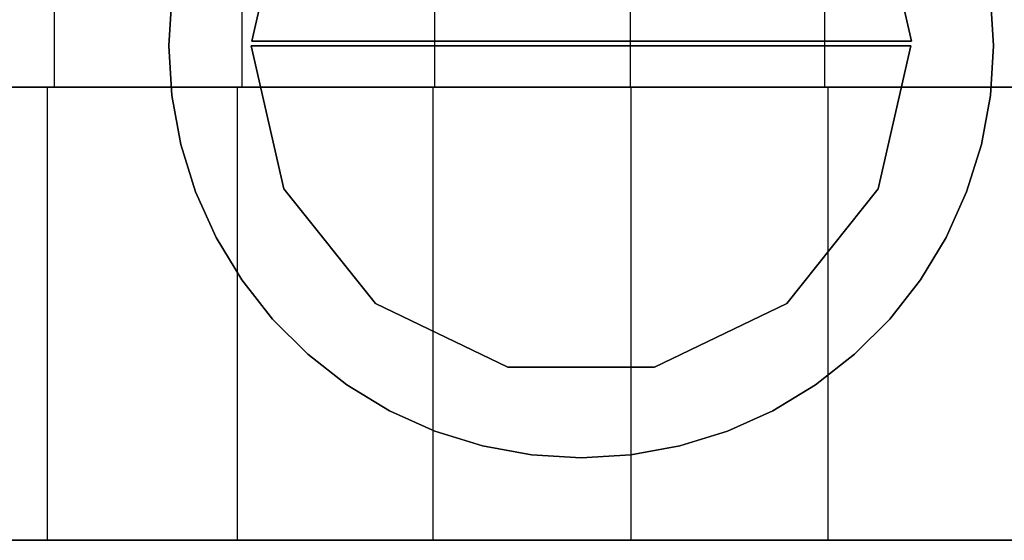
# Model space of a CAD drawing. Extents: x -1.48 to 1.48, y 1.73 to 4.61.
# Tile 2 of 5: x -0.54 to 0.4, y 1.73 to 2.23. Entities that reach past the tile are written whole.
import ezdxf

# ---------------------------------------------------------------- set-up
doc = ezdxf.new("R2010")
doc.units = 0
doc.header["$MEASUREMENT"] = 0
doc.layers.get('0').update_dxf_attribs({"color": 13, "linetype": 'CONTINUOUS'})

# ---------------------------------------------------------------- blocks, each defined once
blk = doc.blocks.new('ORLA-LED-M_STL')
at = {"color": 0}
for p, q in [((-0.28339, 2.34766, 0.45965), (-0.31458, 2.21101, 0.45965)), ((-0.31458, 2.21101, 37.86122), (-0.28339, 2.34766, 37.86122)), ((-0.31458, 2.21101, 37.86122), (-0.28339, 2.34766, 37.86122)), ((-0.28339, 2.34766, 0.45965), (-0.31458, 2.21101, 0.45965)), ((0.31534, 2.21101, 0.45965), (0.28415, 2.34766, 0.45965)), ((0.28415, 2.34766, 37.86122), (0.31534, 2.21101, 37.86122)), ((0.28415, 2.34766, 37.86122), (0.31534, 2.21101, 37.86122)), ((0.31534, 2.21101, 0.45965), (0.28415, 2.34766, 0.45965)), ((-0.39083, 2.25399, 37.86122), (-0.3937, 2.20654, 37.86122)), ((-0.3937, 2.20654, 38.25492), (-0.39083, 2.25399, 38.25492)), ((-0.39083, 2.25399, 37.86122), (-0.3937, 2.20654, 37.86122)), ((-0.3937, 2.20654, 38.25492), (-0.39083, 2.25399, 38.25492)), ((-0.3937, 2.20654, 0.45965), (-0.39083, 2.25399, 0.45965)), ((-0.39083, 2.25399, 0.06594), (-0.3937, 2.20654, 0.06594)), ((-0.3937, 2.20654, 0.45965), (-0.39083, 2.25399, 0.45965)), ((-0.39083, 2.25399, 0.06594), (-0.3937, 2.20654, 0.06594)), ((0.3937, 2.20654, 37.86122), (0.39083, 2.25399, 37.86122)), ((0.39083, 2.25399, 38.25492), (0.3937, 2.20654, 38.25492)), ((0.3937, 2.20654, 37.86122), (0.39083, 2.25399, 37.86122)), ((0.39083, 2.25399, 38.25492), (0.3937, 2.20654, 38.25492)), ((0.39083, 2.25399, 0.45965), (0.3937, 2.20654, 0.45965)), ((0.3937, 2.20654, 0.06594), (0.39083, 2.25399, 0.06594)), ((0.39083, 2.25399, 0.45965), (0.3937, 2.20654, 0.45965)), ((0.3937, 2.20654, 0.06594), (0.39083, 2.25399, 0.06594)), ((-0.50309, 2.24591, 5.29337), (-0.50309, 2.16717, 5.29337)), ((-0.50309, 2.24591, 5.29337), (-0.50309, 2.16717, 5.29337)), ((-0.50309, 2.24591, 8.02749), (-0.50309, 2.16717, 8.02749)), ((-0.50309, 2.24591, 8.02749), (-0.50309, 2.16717, 8.02749)), ((-0.32414, 2.24591, 5.24026), (-0.32414, 2.16717, 5.24026)), ((-0.32414, 2.24591, 5.24026), (-0.32414, 2.16717, 5.24026)), ((-0.32414, 2.24591, 8.0806), (-0.32414, 2.16717, 8.0806)), ((-0.32414, 2.24591, 8.0806), (-0.32414, 2.16717, 8.0806)), ((-0.13988, 2.24591, 5.21047), (-0.13988, 2.16717, 5.21047)), ((-0.13988, 2.24591, 5.21047), (-0.13988, 2.16717, 5.21047)), ((-0.13988, 2.24591, 8.11039), (-0.13988, 2.16717, 8.11039)), ((-0.13988, 2.24591, 8.11039), (-0.13988, 2.16717, 8.11039)), ((0.04669, 2.24591, 5.20449), (0.04669, 2.16717, 5.20449)), ((0.04669, 2.24591, 5.20449), (0.04669, 2.16717, 5.20449)), ((0.04669, 2.24591, 8.11638), (0.04669, 2.16717, 8.11638)), ((0.04669, 2.24591, 8.11638), (0.04669, 2.16717, 8.11638)), ((0.23249, 2.24591, 5.22241), (0.23249, 2.16717, 5.22241)), ((0.23249, 2.24591, 5.22241), (0.23249, 2.16717, 5.22241)), ((0.23249, 2.24591, 8.09845), (0.23249, 2.16717, 8.09845)), ((0.23249, 2.24591, 8.09845), (0.23249, 2.16717, 8.09845)), ((-0.31458, 2.21101, 0.45965), (-0.31458, 2.21101, 37.86122)), ((-0.31458, 2.21101, 0.45965), (0.31534, 2.21101, 0.45965)), ((0.31534, 2.21101, 37.86122), (-0.31458, 2.21101, 37.86122)), ((-0.31458, 2.21101, 0.45965), (-0.31458, 2.21101, 37.86122)), ((0.31534, 2.21101, 37.86122), (-0.31458, 2.21101, 37.86122)), ((-0.31458, 2.21101, 0.45965), (0.31534, 2.21101, 0.45965)), ((0.31534, 2.21101, 37.86122), (0.31534, 2.21101, 0.45965)), ((0.31534, 2.21101, 37.86122), (0.31534, 2.21101, 0.45965)), ((-0.3937, 2.20654, 37.86122), (-0.3937, 2.20654, 38.25492)), ((-0.3937, 2.20654, 37.86122), (-0.39083, 2.15908, 37.86122)), ((-0.39083, 2.15908, 38.25492), (-0.3937, 2.20654, 38.25492)), ((-0.3937, 2.20654, 37.86122), (-0.3937, 2.20654, 38.25492)), ((-0.3937, 2.20654, 37.86122), (-0.39083, 2.15908, 37.86122)), ((-0.39083, 2.15908, 38.25492), (-0.3937, 2.20654, 38.25492)), ((-0.39083, 2.15908, 0.45965), (-0.3937, 2.20654, 0.45965)), ((-0.3937, 2.20654, 0.45965), (-0.3937, 2.20654, 0.06594)), ((-0.3937, 2.20654, 0.06594), (-0.39083, 2.15908, 0.06594)), ((-0.3937, 2.20654, 0.45965), (-0.3937, 2.20654, 0.06594)), ((-0.39083, 2.15908, 0.45965), (-0.3937, 2.20654, 0.45965)), ((-0.3937, 2.20654, 0.06594), (-0.39083, 2.15908, 0.06594)), ((-0.28377, 2.06988, 38.25492), (-0.31496, 2.20654, 38.25492)), ((-0.31496, 2.20654, 38.25492), (-0.31496, 2.20654, 0.06594)), ((-0.31496, 2.20654, 0.06594), (-0.28377, 2.06988, 0.06594)), ((0.31496, 2.20654, 0.06594), (-0.31496, 2.20654, 0.06594)), ((-0.31496, 2.20654, 38.25492), (-0.31496, 2.20654, 0.06594)), ((-0.31496, 2.20654, 38.25492), (0.31496, 2.20654, 38.25492)), ((-0.31496, 2.20654, 0.06594), (-0.28377, 2.06988, 0.06594)), ((0.31496, 2.20654, 0.06594), (-0.31496, 2.20654, 0.06594)), ((-0.31496, 2.20654, 38.25492), (0.31496, 2.20654, 38.25492)), ((-0.28377, 2.06988, 38.25492), (-0.31496, 2.20654, 38.25492)), ((0.31496, 2.20654, 38.25492), (0.28377, 2.06988, 38.25492)), ((0.28377, 2.06988, 0.06594), (0.31496, 2.20654, 0.06594)), ((0.28377, 2.06988, 0.06594), (0.31496, 2.20654, 0.06594)), ((0.31496, 2.20654, 38.25492), (0.28377, 2.06988, 38.25492)), ((0.31496, 2.20654, 0.06594), (0.31496, 2.20654, 38.25492)), ((0.31496, 2.20654, 0.06594), (0.31496, 2.20654, 38.25492)), ((0.39083, 2.15908, 37.86122), (0.3937, 2.20654, 37.86122)), ((0.3937, 2.20654, 38.25492), (0.39083, 2.15908, 38.25492)), ((0.39083, 2.15908, 37.86122), (0.3937, 2.20654, 37.86122)), ((0.3937, 2.20654, 38.25492), (0.39083, 2.15908, 38.25492)), ((0.3937, 2.20654, 0.45965), (0.39083, 2.15908, 0.45965)), ((0.39083, 2.15908, 0.06594), (0.3937, 2.20654, 0.06594)), ((0.3937, 2.20654, 0.45965), (0.39083, 2.15908, 0.45965)), ((0.39083, 2.15908, 0.06594), (0.3937, 2.20654, 0.06594)), ((0.3937, 2.20654, 37.86122), (0.3937, 2.20654, 38.25492)), ((0.3937, 2.20654, 37.86122), (0.3937, 2.20654, 38.25492)), ((0.3937, 2.20654, 0.45965), (0.3937, 2.20654, 0.06594)), ((0.3937, 2.20654, 0.45965), (0.3937, 2.20654, 0.06594)), ((-0.68288, 2.16717, 5.35148), (-0.50989, 2.16717, 5.2749)), ((-0.50989, 2.16717, 8.04597), (-0.68288, 2.16717, 7.96939)), ((-0.68288, 2.16717, 5.35148), (-0.50989, 2.16717, 5.2749)), ((-0.50989, 2.16717, 8.04597), (-0.68288, 2.16717, 7.96939)), ((-0.50309, 2.16717, 8.02749), (-0.67378, 2.16717, 7.95194)), ((-0.67378, 2.16717, 5.36893), (-0.50309, 2.16717, 5.29337)), ((-0.67378, 2.16717, 5.36893), (-0.50309, 2.16717, 5.29337)), ((-0.50309, 2.16717, 8.02749), (-0.67378, 2.16717, 7.95194)), ((-0.50989, 2.16717, 5.2749), (-0.50989, 1.7341, 5.2749)), ((-0.50989, 2.16717, 5.2749), (-0.32852, 2.16717, 5.22107)), ((-0.50989, 2.16717, 5.2749), (-0.50989, 1.7341, 5.2749)), ((-0.32852, 2.16717, 8.0998), (-0.50989, 2.16717, 8.04597)), ((-0.50989, 2.16717, 8.04597), (-0.50989, 1.7341, 8.04597)), ((-0.50989, 2.16717, 8.04597), (-0.50989, 1.7341, 8.04597)), ((-0.50989, 2.16717, 5.2749), (-0.32852, 2.16717, 5.22107)), ((-0.32852, 2.16717, 8.0998), (-0.50989, 2.16717, 8.04597)), ((-0.32414, 2.16717, 8.0806), (-0.50309, 2.16717, 8.02749)), ((-0.50309, 2.16717, 5.29337), (-0.32414, 2.16717, 5.24026)), ((-0.50309, 2.16717, 5.29337), (-0.32414, 2.16717, 5.24026)), ((-0.32414, 2.16717, 8.0806), (-0.50309, 2.16717, 8.02749)), ((-0.32852, 2.16717, 5.22107), (-0.32852, 1.7341, 5.22107)), ((-0.32852, 2.16717, 5.22107), (-0.14177, 2.16717, 5.19088)), ((-0.32852, 2.16717, 5.22107), (-0.32852, 1.7341, 5.22107)), ((-0.14177, 2.16717, 8.12999), (-0.32852, 2.16717, 8.0998)), ((-0.32852, 2.16717, 8.0998), (-0.32852, 1.7341, 8.0998)), ((-0.32852, 2.16717, 8.0998), (-0.32852, 1.7341, 8.0998)), ((-0.32852, 2.16717, 5.22107), (-0.14177, 2.16717, 5.19088)), ((-0.14177, 2.16717, 8.12999), (-0.32852, 2.16717, 8.0998)), ((-0.13988, 2.16717, 8.11039), (-0.32414, 2.16717, 8.0806)), ((-0.32414, 2.16717, 5.24026), (-0.13988, 2.16717, 5.21047)), ((-0.32414, 2.16717, 5.24026), (-0.13988, 2.16717, 5.21047)), ((-0.13988, 2.16717, 8.11039), (-0.32414, 2.16717, 8.0806)), ((-0.14177, 2.16717, 5.19088), (-0.14177, 1.7341, 5.19088)), ((-0.14177, 2.16717, 5.19088), (0.04732, 2.16717, 5.18481)), ((-0.14177, 2.16717, 5.19088), (-0.14177, 1.7341, 5.19088)), ((0.04732, 2.16717, 8.13605), (-0.14177, 2.16717, 8.12999)), ((-0.14177, 2.16717, 8.12999), (-0.14177, 1.7341, 8.12999)), ((-0.14177, 2.16717, 8.12999), (-0.14177, 1.7341, 8.12999)), ((-0.14177, 2.16717, 5.19088), (0.04732, 2.16717, 5.18481)), ((0.04732, 2.16717, 8.13605), (-0.14177, 2.16717, 8.12999)), ((0.04669, 2.16717, 8.11638), (-0.13988, 2.16717, 8.11039)), ((-0.13988, 2.16717, 5.21047), (0.04669, 2.16717, 5.20449)), ((-0.13988, 2.16717, 5.21047), (0.04669, 2.16717, 5.20449)), ((0.04669, 2.16717, 8.11638), (-0.13988, 2.16717, 8.11039)), ((0.23249, 2.16717, 8.09845), (0.04669, 2.16717, 8.11638)), ((0.04669, 2.16717, 5.20449), (0.23249, 2.16717, 5.22241)), ((0.04669, 2.16717, 5.20449), (0.23249, 2.16717, 5.22241)), ((0.23249, 2.16717, 8.09845), (0.04669, 2.16717, 8.11638)), ((0.04732, 2.16717, 5.18481), (0.04732, 1.7341, 5.18481)), ((0.04732, 2.16717, 5.18481), (0.23563, 2.16717, 5.20298)), ((0.04732, 2.16717, 5.18481), (0.04732, 1.7341, 5.18481)), ((0.23563, 2.16717, 8.11789), (0.04732, 2.16717, 8.13605)), ((0.04732, 2.16717, 8.13605), (0.04732, 1.7341, 8.13605)), ((0.04732, 2.16717, 8.13605), (0.04732, 1.7341, 8.13605)), ((0.04732, 2.16717, 5.18481), (0.23563, 2.16717, 5.20298)), ((0.23563, 2.16717, 8.11789), (0.04732, 2.16717, 8.13605)), ((0.41447, 2.16717, 8.05692), (0.23249, 2.16717, 8.09845)), ((0.23249, 2.16717, 5.22241), (0.41447, 2.16717, 5.26395)), ((0.23249, 2.16717, 5.22241), (0.41447, 2.16717, 5.26395)), ((0.41447, 2.16717, 8.05692), (0.23249, 2.16717, 8.09845)), ((0.23563, 2.16717, 5.20298), (0.23563, 1.7341, 5.20298)), ((0.23563, 2.16717, 5.20298), (0.42007, 2.16717, 5.24508)), ((0.23563, 2.16717, 5.20298), (0.23563, 1.7341, 5.20298)), ((0.42007, 2.16717, 8.07579), (0.23563, 2.16717, 8.11789)), ((0.23563, 2.16717, 8.11789), (0.23563, 1.7341, 8.11789)), ((0.23563, 2.16717, 8.11789), (0.23563, 1.7341, 8.11789)), ((0.23563, 2.16717, 5.20298), (0.42007, 2.16717, 5.24508)), ((0.42007, 2.16717, 8.07579), (0.23563, 2.16717, 8.11789)), ((-0.39083, 2.15908, 37.86122), (-0.39083, 2.15908, 38.25492)), ((-0.39083, 2.15908, 37.86122), (-0.38226, 2.11232, 37.86122)), ((-0.38226, 2.11232, 38.25492), (-0.39083, 2.15908, 38.25492)), ((-0.39083, 2.15908, 37.86122), (-0.39083, 2.15908, 38.25492)), ((-0.39083, 2.15908, 37.86122), (-0.38226, 2.11232, 37.86122)), ((-0.38226, 2.11232, 38.25492), (-0.39083, 2.15908, 38.25492)), ((-0.38226, 2.11232, 0.45965), (-0.39083, 2.15908, 0.45965)), ((-0.39083, 2.15908, 0.45965), (-0.39083, 2.15908, 0.06594)), ((-0.39083, 2.15908, 0.06594), (-0.38226, 2.11232, 0.06594)), ((-0.39083, 2.15908, 0.45965), (-0.39083, 2.15908, 0.06594)), ((-0.38226, 2.11232, 0.45965), (-0.39083, 2.15908, 0.45965)), ((-0.39083, 2.15908, 0.06594), (-0.38226, 2.11232, 0.06594)), ((0.38226, 2.11232, 37.86122), (0.39083, 2.15908, 37.86122)), ((0.39083, 2.15908, 38.25492), (0.38226, 2.11232, 38.25492)), ((0.38226, 2.11232, 37.86122), (0.39083, 2.15908, 37.86122)), ((0.39083, 2.15908, 38.25492), (0.38226, 2.11232, 38.25492)), ((0.39083, 2.15908, 0.45965), (0.38226, 2.11232, 0.45965)), ((0.38226, 2.11232, 0.06594), (0.39083, 2.15908, 0.06594)), ((0.39083, 2.15908, 0.45965), (0.38226, 2.11232, 0.45965)), ((0.38226, 2.11232, 0.06594), (0.39083, 2.15908, 0.06594)), ((0.39083, 2.15908, 37.86122), (0.39083, 2.15908, 38.25492)), ((0.39083, 2.15908, 37.86122), (0.39083, 2.15908, 38.25492)), ((0.39083, 2.15908, 0.45965), (0.39083, 2.15908, 0.06594)), ((0.39083, 2.15908, 0.45965), (0.39083, 2.15908, 0.06594)), ((-0.38226, 2.11232, 37.86122), (-0.38226, 2.11232, 38.25492)), ((-0.38226, 2.11232, 37.86122), (-0.36812, 2.06693, 37.86122)), ((-0.36812, 2.06693, 38.25492), (-0.38226, 2.11232, 38.25492)), ((-0.38226, 2.11232, 37.86122), (-0.38226, 2.11232, 38.25492)), ((-0.38226, 2.11232, 37.86122), (-0.36812, 2.06693, 37.86122)), ((-0.36812, 2.06693, 38.25492), (-0.38226, 2.11232, 38.25492)), ((-0.36812, 2.06693, 0.45965), (-0.38226, 2.11232, 0.45965)), ((-0.38226, 2.11232, 0.45965), (-0.38226, 2.11232, 0.06594)), ((-0.38226, 2.11232, 0.06594), (-0.36812, 2.06693, 0.06594)), ((-0.38226, 2.11232, 0.45965), (-0.38226, 2.11232, 0.06594)), ((-0.36812, 2.06693, 0.45965), (-0.38226, 2.11232, 0.45965)), ((-0.38226, 2.11232, 0.06594), (-0.36812, 2.06693, 0.06594)), ((0.36812, 2.06693, 37.86122), (0.38226, 2.11232, 37.86122)), ((0.38226, 2.11232, 38.25492), (0.36812, 2.06693, 38.25492)), ((0.36812, 2.06693, 37.86122), (0.38226, 2.11232, 37.86122)), ((0.38226, 2.11232, 38.25492), (0.36812, 2.06693, 38.25492)), ((0.38226, 2.11232, 0.45965), (0.36812, 2.06693, 0.45965)), ((0.36812, 2.06693, 0.06594), (0.38226, 2.11232, 0.06594)), ((0.38226, 2.11232, 0.45965), (0.36812, 2.06693, 0.45965)), ((0.36812, 2.06693, 0.06594), (0.38226, 2.11232, 0.06594)), ((0.38226, 2.11232, 37.86122), (0.38226, 2.11232, 38.25492)), ((0.38226, 2.11232, 37.86122), (0.38226, 2.11232, 38.25492)), ((0.38226, 2.11232, 0.45965), (0.38226, 2.11232, 0.06594)), ((0.38226, 2.11232, 0.45965), (0.38226, 2.11232, 0.06594)), ((-0.19637, 1.96029, 38.25492), (-0.28377, 2.06988, 38.25492)), ((-0.28377, 2.06988, 38.25492), (-0.28377, 2.06988, 0.06594)), ((-0.28377, 2.06988, 0.06594), (-0.19637, 1.96029, 0.06594)), ((-0.28377, 2.06988, 38.25492), (-0.28377, 2.06988, 0.06594)), ((-0.28377, 2.06988, 0.06594), (-0.19637, 1.96029, 0.06594)), ((-0.19637, 1.96029, 38.25492), (-0.28377, 2.06988, 38.25492)), ((0.28377, 2.06988, 38.25492), (0.19637, 1.96029, 38.25492)), ((0.19637, 1.96029, 0.06594), (0.28377, 2.06988, 0.06594)), ((0.19637, 1.96029, 0.06594), (0.28377, 2.06988, 0.06594)), ((0.28377, 2.06988, 38.25492), (0.19637, 1.96029, 38.25492)), ((0.28377, 2.06988, 38.25492), (0.28377, 2.06988, 0.06594)), ((0.28377, 2.06988, 38.25492), (0.28377, 2.06988, 0.06594)), ((-0.36812, 2.06693, 37.86122), (-0.36812, 2.06693, 38.25492)), ((-0.36812, 2.06693, 37.86122), (-0.3486, 2.02358, 37.86122)), ((-0.3486, 2.02358, 38.25492), (-0.36812, 2.06693, 38.25492)), ((-0.36812, 2.06693, 37.86122), (-0.36812, 2.06693, 38.25492)), ((-0.36812, 2.06693, 37.86122), (-0.3486, 2.02358, 37.86122)), ((-0.3486, 2.02358, 38.25492), (-0.36812, 2.06693, 38.25492)), ((-0.3486, 2.02358, 0.45965), (-0.36812, 2.06693, 0.45965)), ((-0.36812, 2.06693, 0.45965), (-0.36812, 2.06693, 0.06594)), ((-0.36812, 2.06693, 0.06594), (-0.3486, 2.02358, 0.06594)), ((-0.36812, 2.06693, 0.45965), (-0.36812, 2.06693, 0.06594)), ((-0.3486, 2.02358, 0.45965), (-0.36812, 2.06693, 0.45965)), ((-0.36812, 2.06693, 0.06594), (-0.3486, 2.02358, 0.06594)), ((0.3486, 2.02358, 37.86122), (0.36812, 2.06693, 37.86122)), ((0.36812, 2.06693, 38.25492), (0.3486, 2.02358, 38.25492)), ((0.3486, 2.02358, 37.86122), (0.36812, 2.06693, 37.86122)), ((0.36812, 2.06693, 38.25492), (0.3486, 2.02358, 38.25492)), ((0.36812, 2.06693, 0.45965), (0.3486, 2.02358, 0.45965)), ((0.3486, 2.02358, 0.06594), (0.36812, 2.06693, 0.06594)), ((0.36812, 2.06693, 0.45965), (0.3486, 2.02358, 0.45965)), ((0.3486, 2.02358, 0.06594), (0.36812, 2.06693, 0.06594)), ((0.36812, 2.06693, 37.86122), (0.36812, 2.06693, 38.25492)), ((0.36812, 2.06693, 37.86122), (0.36812, 2.06693, 38.25492)), ((0.36812, 2.06693, 0.45965), (0.36812, 2.06693, 0.06594)), ((0.36812, 2.06693, 0.45965), (0.36812, 2.06693, 0.06594)), ((-0.3486, 2.02358, 37.86122), (-0.3486, 2.02358, 38.25492)), ((-0.3486, 2.02358, 37.86122), (-0.32401, 1.98289, 37.86122)), ((-0.32401, 1.98289, 38.25492), (-0.3486, 2.02358, 38.25492)), ((-0.3486, 2.02358, 37.86122), (-0.3486, 2.02358, 38.25492)), ((-0.3486, 2.02358, 37.86122), (-0.32401, 1.98289, 37.86122)), ((-0.32401, 1.98289, 38.25492), (-0.3486, 2.02358, 38.25492)), ((-0.32401, 1.98289, 0.45965), (-0.3486, 2.02358, 0.45965)), ((-0.3486, 2.02358, 0.45965), (-0.3486, 2.02358, 0.06594)), ((-0.3486, 2.02358, 0.06594), (-0.32401, 1.98289, 0.06594)), ((-0.3486, 2.02358, 0.45965), (-0.3486, 2.02358, 0.06594)), ((-0.32401, 1.98289, 0.45965), (-0.3486, 2.02358, 0.45965)), ((-0.3486, 2.02358, 0.06594), (-0.32401, 1.98289, 0.06594)), ((0.32401, 1.98289, 37.86122), (0.3486, 2.02358, 37.86122)), ((0.3486, 2.02358, 38.25492), (0.32401, 1.98289, 38.25492)), ((0.32401, 1.98289, 37.86122), (0.3486, 2.02358, 37.86122)), ((0.3486, 2.02358, 38.25492), (0.32401, 1.98289, 38.25492)), ((0.3486, 2.02358, 0.45965), (0.32401, 1.98289, 0.45965)), ((0.32401, 1.98289, 0.06594), (0.3486, 2.02358, 0.06594)), ((0.3486, 2.02358, 0.45965), (0.32401, 1.98289, 0.45965)), ((0.32401, 1.98289, 0.06594), (0.3486, 2.02358, 0.06594)), ((0.3486, 2.02358, 37.86122), (0.3486, 2.02358, 38.25492)), ((0.3486, 2.02358, 37.86122), (0.3486, 2.02358, 38.25492)), ((0.3486, 2.02358, 0.45965), (0.3486, 2.02358, 0.06594)), ((0.3486, 2.02358, 0.45965), (0.3486, 2.02358, 0.06594)), ((-0.32401, 1.98289, 37.86122), (-0.32401, 1.98289, 38.25492)), ((-0.32401, 1.98289, 37.86122), (-0.29469, 1.94547, 37.86122)), ((-0.29469, 1.94547, 38.25492), (-0.32401, 1.98289, 38.25492)), ((-0.32401, 1.98289, 37.86122), (-0.32401, 1.98289, 38.25492)), ((-0.32401, 1.98289, 37.86122), (-0.29469, 1.94547, 37.86122)), ((-0.29469, 1.94547, 38.25492), (-0.32401, 1.98289, 38.25492)), ((-0.29469, 1.94547, 0.45965), (-0.32401, 1.98289, 0.45965)), ((-0.32401, 1.98289, 0.45965), (-0.32401, 1.98289, 0.06594)), ((-0.32401, 1.98289, 0.06594), (-0.29469, 1.94547, 0.06594)), ((-0.32401, 1.98289, 0.45965), (-0.32401, 1.98289, 0.06594)), ((-0.29469, 1.94547, 0.45965), (-0.32401, 1.98289, 0.45965)), ((-0.32401, 1.98289, 0.06594), (-0.29469, 1.94547, 0.06594)), ((0.29469, 1.94547, 37.86122), (0.32401, 1.98289, 37.86122)), ((0.32401, 1.98289, 38.25492), (0.29469, 1.94547, 38.25492)), ((0.29469, 1.94547, 37.86122), (0.32401, 1.98289, 37.86122)), ((0.32401, 1.98289, 38.25492), (0.29469, 1.94547, 38.25492)), ((0.32401, 1.98289, 0.45965), (0.29469, 1.94547, 0.45965)), ((0.29469, 1.94547, 0.06594), (0.32401, 1.98289, 0.06594)), ((0.32401, 1.98289, 0.45965), (0.29469, 1.94547, 0.45965)), ((0.29469, 1.94547, 0.06594), (0.32401, 1.98289, 0.06594)), ((0.32401, 1.98289, 37.86122), (0.32401, 1.98289, 38.25492)), ((0.32401, 1.98289, 37.86122), (0.32401, 1.98289, 38.25492)), ((0.32401, 1.98289, 0.45965), (0.32401, 1.98289, 0.06594)), ((0.32401, 1.98289, 0.45965), (0.32401, 1.98289, 0.06594)), ((-0.07009, 1.89947, 38.25492), (-0.19637, 1.96029, 38.25492)), ((-0.19637, 1.96029, 38.25492), (-0.19637, 1.96029, 0.06594)), ((-0.19637, 1.96029, 0.06594), (-0.07009, 1.89947, 0.06594)), ((-0.19637, 1.96029, 38.25492), (-0.19637, 1.96029, 0.06594)), ((-0.19637, 1.96029, 0.06594), (-0.07009, 1.89947, 0.06594)), ((-0.07009, 1.89947, 38.25492), (-0.19637, 1.96029, 38.25492)), ((0.19637, 1.96029, 38.25492), (0.07009, 1.89947, 38.25492)), ((0.07009, 1.89947, 0.06594), (0.19637, 1.96029, 0.06594)), ((0.07009, 1.89947, 0.06594), (0.19637, 1.96029, 0.06594)), ((0.19637, 1.96029, 38.25492), (0.07009, 1.89947, 38.25492)), ((0.19637, 1.96029, 38.25492), (0.19637, 1.96029, 0.06594)), ((0.19637, 1.96029, 38.25492), (0.19637, 1.96029, 0.06594)), ((-0.29469, 1.94547, 37.86122), (-0.29469, 1.94547, 38.25492)), ((-0.29469, 1.94547, 37.86122), (-0.26107, 1.91185, 37.86122)), ((-0.26107, 1.91185, 38.25492), (-0.29469, 1.94547, 38.25492)), ((-0.29469, 1.94547, 37.86122), (-0.29469, 1.94547, 38.25492)), ((-0.29469, 1.94547, 37.86122), (-0.26107, 1.91185, 37.86122)), ((-0.26107, 1.91185, 38.25492), (-0.29469, 1.94547, 38.25492)), ((-0.26107, 1.91185, 0.45965), (-0.29469, 1.94547, 0.45965)), ((-0.29469, 1.94547, 0.45965), (-0.29469, 1.94547, 0.06594)), ((-0.29469, 1.94547, 0.06594), (-0.26107, 1.91185, 0.06594)), ((-0.29469, 1.94547, 0.45965), (-0.29469, 1.94547, 0.06594)), ((-0.26107, 1.91185, 0.45965), (-0.29469, 1.94547, 0.45965)), ((-0.29469, 1.94547, 0.06594), (-0.26107, 1.91185, 0.06594)), ((0.26107, 1.91185, 37.86122), (0.29469, 1.94547, 37.86122)), ((0.29469, 1.94547, 38.25492), (0.26107, 1.91185, 38.25492)), ((0.26107, 1.91185, 37.86122), (0.29469, 1.94547, 37.86122)), ((0.29469, 1.94547, 38.25492), (0.26107, 1.91185, 38.25492)), ((0.29469, 1.94547, 0.45965), (0.26107, 1.91185, 0.45965)), ((0.26107, 1.91185, 0.06594), (0.29469, 1.94547, 0.06594)), ((0.29469, 1.94547, 0.45965), (0.26107, 1.91185, 0.45965)), ((0.26107, 1.91185, 0.06594), (0.29469, 1.94547, 0.06594)), ((0.29469, 1.94547, 37.86122), (0.29469, 1.94547, 38.25492)), ((0.29469, 1.94547, 37.86122), (0.29469, 1.94547, 38.25492)), ((0.29469, 1.94547, 0.45965), (0.29469, 1.94547, 0.06594)), ((0.29469, 1.94547, 0.45965), (0.29469, 1.94547, 0.06594)), ((-0.26107, 1.91185, 37.86122), (-0.26107, 1.91185, 38.25492)), ((-0.26107, 1.91185, 37.86122), (-0.22365, 1.88253, 37.86122)), ((-0.22365, 1.88253, 38.25492), (-0.26107, 1.91185, 38.25492)), ((-0.26107, 1.91185, 37.86122), (-0.26107, 1.91185, 38.25492)), ((-0.26107, 1.91185, 37.86122), (-0.22365, 1.88253, 37.86122)), ((-0.22365, 1.88253, 38.25492), (-0.26107, 1.91185, 38.25492)), ((-0.22365, 1.88253, 0.45965), (-0.26107, 1.91185, 0.45965)), ((-0.26107, 1.91185, 0.45965), (-0.26107, 1.91185, 0.06594)), ((-0.26107, 1.91185, 0.06594), (-0.22365, 1.88253, 0.06594)), ((-0.26107, 1.91185, 0.45965), (-0.26107, 1.91185, 0.06594)), ((-0.22365, 1.88253, 0.45965), (-0.26107, 1.91185, 0.45965)), ((-0.26107, 1.91185, 0.06594), (-0.22365, 1.88253, 0.06594)), ((0.22365, 1.88253, 37.86122), (0.26107, 1.91185, 37.86122)), ((0.26107, 1.91185, 38.25492), (0.22365, 1.88253, 38.25492)), ((0.22365, 1.88253, 37.86122), (0.26107, 1.91185, 37.86122)), ((0.26107, 1.91185, 38.25492), (0.22365, 1.88253, 38.25492)), ((0.26107, 1.91185, 0.45965), (0.22365, 1.88253, 0.45965)), ((0.22365, 1.88253, 0.06594), (0.26107, 1.91185, 0.06594)), ((0.26107, 1.91185, 0.45965), (0.22365, 1.88253, 0.45965)), ((0.22365, 1.88253, 0.06594), (0.26107, 1.91185, 0.06594)), ((0.26107, 1.91185, 37.86122), (0.26107, 1.91185, 38.25492)), ((0.26107, 1.91185, 37.86122), (0.26107, 1.91185, 38.25492)), ((0.26107, 1.91185, 0.45965), (0.26107, 1.91185, 0.06594)), ((0.26107, 1.91185, 0.45965), (0.26107, 1.91185, 0.06594)), ((0.07009, 1.89947, 38.25492), (-0.07009, 1.89947, 38.25492)), ((-0.07009, 1.89947, 38.25492), (-0.07009, 1.89947, 0.06594)), ((-0.07009, 1.89947, 0.06594), (0.07009, 1.89947, 0.06594)), ((-0.07009, 1.89947, 38.25492), (-0.07009, 1.89947, 0.06594)), ((-0.07009, 1.89947, 0.06594), (0.07009, 1.89947, 0.06594)), ((0.07009, 1.89947, 38.25492), (-0.07009, 1.89947, 38.25492)), ((0.07009, 1.89947, 38.25492), (0.07009, 1.89947, 0.06594)), ((0.07009, 1.89947, 38.25492), (0.07009, 1.89947, 0.06594)), ((-0.22365, 1.88253, 37.86122), (-0.22365, 1.88253, 38.25492)), ((-0.22365, 1.88253, 37.86122), (-0.18296, 1.85793, 37.86122)), ((-0.18296, 1.85793, 38.25492), (-0.22365, 1.88253, 38.25492)), ((-0.22365, 1.88253, 37.86122), (-0.22365, 1.88253, 38.25492)), ((-0.22365, 1.88253, 37.86122), (-0.18296, 1.85793, 37.86122)), ((-0.18296, 1.85793, 38.25492), (-0.22365, 1.88253, 38.25492)), ((-0.18296, 1.85793, 0.45965), (-0.22365, 1.88253, 0.45965)), ((-0.22365, 1.88253, 0.45965), (-0.22365, 1.88253, 0.06594)), ((-0.22365, 1.88253, 0.06594), (-0.18296, 1.85793, 0.06594)), ((-0.22365, 1.88253, 0.45965), (-0.22365, 1.88253, 0.06594)), ((-0.18296, 1.85793, 0.45965), (-0.22365, 1.88253, 0.45965)), ((-0.22365, 1.88253, 0.06594), (-0.18296, 1.85793, 0.06594)), ((0.18296, 1.85793, 37.86122), (0.22365, 1.88253, 37.86122)), ((0.22365, 1.88253, 38.25492), (0.18296, 1.85793, 38.25492)), ((0.18296, 1.85793, 37.86122), (0.22365, 1.88253, 37.86122)), ((0.22365, 1.88253, 38.25492), (0.18296, 1.85793, 38.25492)), ((0.22365, 1.88253, 0.45965), (0.18296, 1.85793, 0.45965)), ((0.18296, 1.85793, 0.06594), (0.22365, 1.88253, 0.06594)), ((0.22365, 1.88253, 0.45965), (0.18296, 1.85793, 0.45965)), ((0.18296, 1.85793, 0.06594), (0.22365, 1.88253, 0.06594)), ((0.22365, 1.88253, 37.86122), (0.22365, 1.88253, 38.25492)), ((0.22365, 1.88253, 37.86122), (0.22365, 1.88253, 38.25492)), ((0.22365, 1.88253, 0.45965), (0.22365, 1.88253, 0.06594)), ((0.22365, 1.88253, 0.45965), (0.22365, 1.88253, 0.06594)), ((-0.18296, 1.85793, 37.86122), (-0.18296, 1.85793, 38.25492)), ((-0.18296, 1.85793, 37.86122), (-0.13961, 1.83842, 37.86122)), ((-0.13961, 1.83842, 38.25492), (-0.18296, 1.85793, 38.25492)), ((-0.18296, 1.85793, 37.86122), (-0.18296, 1.85793, 38.25492)), ((-0.18296, 1.85793, 37.86122), (-0.13961, 1.83842, 37.86122)), ((-0.13961, 1.83842, 38.25492), (-0.18296, 1.85793, 38.25492)), ((-0.13961, 1.83842, 0.45965), (-0.18296, 1.85793, 0.45965)), ((-0.18296, 1.85793, 0.45965), (-0.18296, 1.85793, 0.06594)), ((-0.18296, 1.85793, 0.06594), (-0.13961, 1.83842, 0.06594)), ((-0.18296, 1.85793, 0.45965), (-0.18296, 1.85793, 0.06594)), ((-0.13961, 1.83842, 0.45965), (-0.18296, 1.85793, 0.45965)), ((-0.18296, 1.85793, 0.06594), (-0.13961, 1.83842, 0.06594)), ((0.13961, 1.83842, 37.86122), (0.18296, 1.85793, 37.86122)), ((0.18296, 1.85793, 38.25492), (0.13961, 1.83842, 38.25492)), ((0.13961, 1.83842, 37.86122), (0.18296, 1.85793, 37.86122)), ((0.18296, 1.85793, 38.25492), (0.13961, 1.83842, 38.25492)), ((0.18296, 1.85793, 0.45965), (0.13961, 1.83842, 0.45965)), ((0.13961, 1.83842, 0.06594), (0.18296, 1.85793, 0.06594)), ((0.18296, 1.85793, 0.45965), (0.13961, 1.83842, 0.45965)), ((0.13961, 1.83842, 0.06594), (0.18296, 1.85793, 0.06594)), ((0.18296, 1.85793, 37.86122), (0.18296, 1.85793, 38.25492)), ((0.18296, 1.85793, 37.86122), (0.18296, 1.85793, 38.25492)), ((0.18296, 1.85793, 0.45965), (0.18296, 1.85793, 0.06594)), ((0.18296, 1.85793, 0.45965), (0.18296, 1.85793, 0.06594)), ((-0.13961, 1.83842, 37.86122), (-0.13961, 1.83842, 38.25492)), ((-0.13961, 1.83842, 37.86122), (-0.09422, 1.82428, 37.86122)), ((-0.09422, 1.82428, 38.25492), (-0.13961, 1.83842, 38.25492)), ((-0.13961, 1.83842, 37.86122), (-0.13961, 1.83842, 38.25492)), ((-0.13961, 1.83842, 37.86122), (-0.09422, 1.82428, 37.86122)), ((-0.09422, 1.82428, 38.25492), (-0.13961, 1.83842, 38.25492)), ((-0.09422, 1.82428, 0.45965), (-0.13961, 1.83842, 0.45965)), ((-0.13961, 1.83842, 0.45965), (-0.13961, 1.83842, 0.06594)), ((-0.13961, 1.83842, 0.06594), (-0.09422, 1.82428, 0.06594)), ((-0.13961, 1.83842, 0.45965), (-0.13961, 1.83842, 0.06594)), ((-0.09422, 1.82428, 0.45965), (-0.13961, 1.83842, 0.45965)), ((-0.13961, 1.83842, 0.06594), (-0.09422, 1.82428, 0.06594)), ((0.09422, 1.82428, 37.86122), (0.13961, 1.83842, 37.86122)), ((0.13961, 1.83842, 38.25492), (0.09422, 1.82428, 38.25492)), ((0.09422, 1.82428, 37.86122), (0.13961, 1.83842, 37.86122)), ((0.13961, 1.83842, 38.25492), (0.09422, 1.82428, 38.25492)), ((0.13961, 1.83842, 0.45965), (0.09422, 1.82428, 0.45965)), ((0.09422, 1.82428, 0.06594), (0.13961, 1.83842, 0.06594)), ((0.13961, 1.83842, 0.45965), (0.09422, 1.82428, 0.45965)), ((0.09422, 1.82428, 0.06594), (0.13961, 1.83842, 0.06594)), ((0.13961, 1.83842, 37.86122), (0.13961, 1.83842, 38.25492)), ((0.13961, 1.83842, 37.86122), (0.13961, 1.83842, 38.25492)), ((0.13961, 1.83842, 0.45965), (0.13961, 1.83842, 0.06594)), ((0.13961, 1.83842, 0.45965), (0.13961, 1.83842, 0.06594)), ((-0.09422, 1.82428, 37.86122), (-0.09422, 1.82428, 38.25492)), ((-0.09422, 1.82428, 37.86122), (-0.04746, 1.81571, 37.86122)), ((-0.04746, 1.81571, 38.25492), (-0.09422, 1.82428, 38.25492)), ((-0.09422, 1.82428, 37.86122), (-0.09422, 1.82428, 38.25492)), ((-0.09422, 1.82428, 37.86122), (-0.04746, 1.81571, 37.86122)), ((-0.04746, 1.81571, 38.25492), (-0.09422, 1.82428, 38.25492)), ((-0.04746, 1.81571, 0.45965), (-0.09422, 1.82428, 0.45965)), ((-0.09422, 1.82428, 0.45965), (-0.09422, 1.82428, 0.06594)), ((-0.09422, 1.82428, 0.06594), (-0.04746, 1.81571, 0.06594)), ((-0.09422, 1.82428, 0.45965), (-0.09422, 1.82428, 0.06594)), ((-0.04746, 1.81571, 0.45965), (-0.09422, 1.82428, 0.45965)), ((-0.09422, 1.82428, 0.06594), (-0.04746, 1.81571, 0.06594)), ((0.04746, 1.81571, 37.86122), (0.09422, 1.82428, 37.86122)), ((0.09422, 1.82428, 38.25492), (0.04746, 1.81571, 38.25492)), ((0.04746, 1.81571, 37.86122), (0.09422, 1.82428, 37.86122)), ((0.09422, 1.82428, 38.25492), (0.04746, 1.81571, 38.25492)), ((0.09422, 1.82428, 0.45965), (0.04746, 1.81571, 0.45965)), ((0.04746, 1.81571, 0.06594), (0.09422, 1.82428, 0.06594)), ((0.09422, 1.82428, 0.45965), (0.04746, 1.81571, 0.45965)), ((0.04746, 1.81571, 0.06594), (0.09422, 1.82428, 0.06594)), ((0.09422, 1.82428, 37.86122), (0.09422, 1.82428, 38.25492)), ((0.09422, 1.82428, 37.86122), (0.09422, 1.82428, 38.25492)), ((0.09422, 1.82428, 0.45965), (0.09422, 1.82428, 0.06594)), ((0.09422, 1.82428, 0.45965), (0.09422, 1.82428, 0.06594)), ((-0.04746, 1.81571, 37.86122), (-0.04746, 1.81571, 38.25492)), ((-0.04746, 1.81571, 37.86122), (0, 1.81284, 37.86122)), ((0, 1.81284, 38.25492), (-0.04746, 1.81571, 38.25492)), ((-0.04746, 1.81571, 37.86122), (-0.04746, 1.81571, 38.25492)), ((-0.04746, 1.81571, 37.86122), (0, 1.81284, 37.86122)), ((0, 1.81284, 38.25492), (-0.04746, 1.81571, 38.25492)), ((-0.04746, 1.81571, 0.06594), (0, 1.81284, 0.06594)), ((0, 1.81284, 0.45965), (-0.04746, 1.81571, 0.45965)), ((-0.04746, 1.81571, 0.45965), (-0.04746, 1.81571, 0.06594)), ((-0.04746, 1.81571, 0.45965), (-0.04746, 1.81571, 0.06594)), ((0, 1.81284, 0.45965), (-0.04746, 1.81571, 0.45965)), ((-0.04746, 1.81571, 0.06594), (0, 1.81284, 0.06594)), ((0, 1.81284, 37.86122), (0.04746, 1.81571, 37.86122)), ((0.04746, 1.81571, 38.25492), (0, 1.81284, 38.25492)), ((0, 1.81284, 37.86122), (0.04746, 1.81571, 37.86122)), ((0.04746, 1.81571, 38.25492), (0, 1.81284, 38.25492)), ((0.04746, 1.81571, 0.45965), (0, 1.81284, 0.45965)), ((0, 1.81284, 0.06594), (0.04746, 1.81571, 0.06594)), ((0.04746, 1.81571, 0.45965), (0, 1.81284, 0.45965)), ((0, 1.81284, 0.06594), (0.04746, 1.81571, 0.06594)), ((0.04746, 1.81571, 37.86122), (0.04746, 1.81571, 38.25492)), ((0.04746, 1.81571, 37.86122), (0.04746, 1.81571, 38.25492)), ((0.04746, 1.81571, 0.45965), (0.04746, 1.81571, 0.06594)), ((0.04746, 1.81571, 0.45965), (0.04746, 1.81571, 0.06594)), ((0, 1.81284, 37.86122), (0, 1.81284, 38.25492)), ((0, 1.81284, 37.86122), (0, 1.81284, 38.25492)), ((0, 1.81284, 0.45965), (0, 1.81284, 0.06594)), ((0, 1.81284, 0.45965), (0, 1.81284, 0.06594)), ((-0.50989, 1.7341, 5.2749), (-0.68288, 1.7341, 5.35148)), ((-0.68288, 1.7341, 7.96939), (-0.50989, 1.7341, 8.04597)), ((-0.50989, 1.7341, 5.2749), (-0.68288, 1.7341, 5.35148)), ((-0.68288, 1.7341, 7.96939), (-0.50989, 1.7341, 8.04597)), ((-0.32852, 1.7341, 5.22107), (-0.50989, 1.7341, 5.2749)), ((-0.50989, 1.7341, 8.04597), (-0.32852, 1.7341, 8.0998)), ((-0.32852, 1.7341, 5.22107), (-0.50989, 1.7341, 5.2749)), ((-0.50989, 1.7341, 8.04597), (-0.32852, 1.7341, 8.0998)), ((-0.14177, 1.7341, 5.19088), (-0.32852, 1.7341, 5.22107)), ((-0.32852, 1.7341, 8.0998), (-0.14177, 1.7341, 8.12999)), ((-0.14177, 1.7341, 5.19088), (-0.32852, 1.7341, 5.22107)), ((-0.32852, 1.7341, 8.0998), (-0.14177, 1.7341, 8.12999)), ((0.04732, 1.7341, 5.18481), (-0.14177, 1.7341, 5.19088)), ((-0.14177, 1.7341, 8.12999), (0.04732, 1.7341, 8.13605)), ((0.04732, 1.7341, 5.18481), (-0.14177, 1.7341, 5.19088)), ((-0.14177, 1.7341, 8.12999), (0.04732, 1.7341, 8.13605)), ((0.23563, 1.7341, 5.20298), (0.04732, 1.7341, 5.18481)), ((0.04732, 1.7341, 8.13605), (0.23563, 1.7341, 8.11789)), ((0.23563, 1.7341, 5.20298), (0.04732, 1.7341, 5.18481)), ((0.04732, 1.7341, 8.13605), (0.23563, 1.7341, 8.11789)), ((0.42007, 1.7341, 5.24508), (0.23563, 1.7341, 5.20298)), ((0.23563, 1.7341, 8.11789), (0.42007, 1.7341, 8.07579)), ((0.42007, 1.7341, 5.24508), (0.23563, 1.7341, 5.20298)), ((0.23563, 1.7341, 8.11789), (0.42007, 1.7341, 8.07579))]:
    blk.add_line(p, q, dxfattribs=at)

msp = doc.modelspace()

# ---------------------------------------------------------------- block references
at = {"color": 0}
msp.add_blockref('ORLA-LED-M_STL', (0, 0), dxfattribs=at)

doc.saveas('drawing.dxf')
